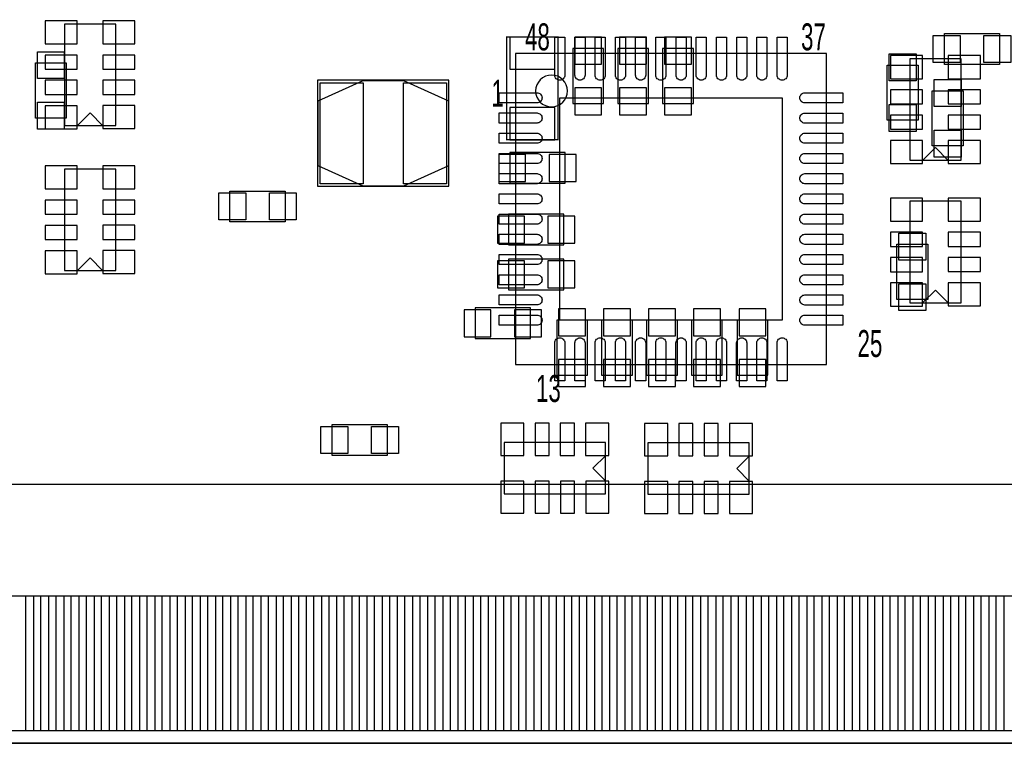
# Model space of a CAD drawing. Extents: x -7.9 to 90.7, y 0 to 54.5.
# Tile 4 of 9: x 27 to 46.5, y 0 to 14.3. Entities that reach past the tile are written whole.
import ezdxf
from ezdxf.enums import TextEntityAlignment as Align

# ---------------------------------------------------------------- set-up
doc = ezdxf.new("R2010")
doc.units = 0
for name, color, linetype in [('BG_OUTLINE', 80, 'CONTINUOUS'), ('PG_ASSEMBLY_BOTTOM', 191, 'CONTINUOUS'), ('PG_ASSEMBLY_TOP', 151, 'CONTINUOUS'), ('PIN_BOTTOM', 211, 'CONTINUOUS'), ('PIN_TOP', 150, 'CONTINUOUS')]:
    doc.layers.add(name, color=color, linetype=linetype)

msp = doc.modelspace()

# ---------------------------------------------------------------- linework, layer by layer
at = {"layer": 'BG_OUTLINE'}
msp.add_lwpolyline([(67.600068, 0), (25.299924, 0), (25.299924, 3.75412, 0.414116), (24.800052, 4.253992, 0.414221), (24.299926, 3.75412), (24.299926, 0), (0, 0), (0, 17.999964, 0.41415), (1.999996, 19.99996, 0.414214), (0, 21.999956), (0, 38.599872), (67.600068, 38.599872), (67.600068, 21.999956, 1.000034), (67.600068, 17.999964)], format="xyb", close=True, dxfattribs=at)
at = {"layer": 'PG_ASSEMBLY_BOTTOM'}
for points in [[(28.9052, 12.229846), (28.9052, 14.236446), (27.8892, 14.236446), (27.8892, 12.229846), (28.9052, 12.229846)], [(37.9476, 13.7541), (37.9476, 12.6619), (38.5572, 12.6619), (38.5572, 13.7541), (37.9476, 13.7541)], [(38.8366, 13.7541), (38.8366, 12.6619), (39.4462, 12.6619), (39.4462, 13.7541), (38.8366, 13.7541)], [(39.7256, 13.7541), (39.7256, 12.6619), (40.3352, 12.6619), (40.3352, 13.7541), (39.7256, 13.7541)], [(45.630592, 11.540744), (45.630338, 13.547598), (44.614338, 13.547344), (44.614338, 11.540744), (45.630592, 11.540744)], [(28.3972, 12.478766), (28.1432, 12.224766)], [(28.3972, 12.478766), (28.6512, 12.224766)], [(36.702238, 11.083544), (37.794438, 11.083544), (37.794438, 11.693144), (36.702238, 11.693144), (36.702238, 11.083544)], [(45.122338, 11.789664), (44.868338, 11.535664)], [(45.122338, 11.789664), (45.376338, 11.535664)], [(28.9052, 9.359646), (28.9052, 11.366246), (27.8892, 11.366246), (27.8892, 9.359646), (28.9052, 9.359646)], [(45.630338, 8.721344), (45.630338, 10.727944), (44.614338, 10.727944), (44.614338, 8.721344), (45.630338, 8.721344)], [(36.676838, 9.864344), (37.769038, 9.864344), (37.769038, 10.473944), (36.676838, 10.473944), (36.676838, 9.864344)], [(28.3972, 9.608566), (28.1432, 9.354566)], [(28.3972, 9.608566), (28.6512, 9.354566)], [(36.676838, 8.975344), (37.769038, 8.975344), (37.769038, 9.584944), (36.676838, 9.584944), (36.676838, 8.975344)], [(45.122338, 8.970264), (44.868338, 8.716264)], [(45.122338, 8.970264), (45.376338, 8.716264)], [(36.016438, 8.010144), (37.108638, 8.010144), (37.108638, 8.619744), (36.016438, 8.619744), (36.016438, 8.010144)], [(38.238938, 7.286244), (38.238938, 8.378444), (37.629338, 8.378444), (37.629338, 7.286244), (38.238938, 7.286244)], [(39.127938, 7.286244), (39.127938, 8.378444), (38.518338, 8.378444), (38.518338, 7.286244), (39.127938, 7.286244)], [(40.016938, 7.286244), (40.016938, 8.378444), (39.407338, 8.378444), (39.407338, 7.286244), (40.016938, 7.286244)], [(40.905938, 7.286244), (40.905938, 8.378444), (40.296338, 8.378444), (40.296338, 7.286244), (40.905938, 7.286244)], [(41.8084, 7.286244), (41.8084, 8.378444), (41.1988, 8.378444), (41.1988, 7.286244), (41.8084, 7.286244)], [(38.594538, 5.952744), (36.587938, 5.952744), (36.587938, 4.936744), (38.594538, 4.936744), (38.594538, 5.952744)], [(41.439338, 5.946394), (39.432738, 5.946394), (39.432738, 4.930394), (41.439338, 4.930394), (41.439338, 5.946394)], [(38.345618, 5.444744), (38.599618, 5.698744)], [(41.190418, 5.438394), (41.444418, 5.692394)], [(38.345618, 5.444744), (38.599618, 5.190744)], [(41.190418, 5.438394), (41.444418, 5.184394)]]:
    msp.add_lwpolyline(points, dxfattribs=at)
at = {"layer": 'PG_ASSEMBLY_BOTTOM', "const_width": 0.0254}
msp.add_lwpolyline([(36.638738, 13.979144), (36.638738, 11.947144), (37.654738, 11.947144), (37.654738, 13.979144), (36.638738, 13.979144)], dxfattribs=at)
at = {"layer": 'PG_ASSEMBLY_TOP'}
for points in [[(45.3009, 14.0462), (46.3931, 14.0462), (46.3931, 13.4366), (45.3009, 13.4366), (45.3009, 14.0462)], [(36.815014, 7.50062), (42.964862, 7.50062), (42.964862, 13.650468), (36.815014, 13.650468), (36.815014, 7.50062)], [(27.31643, 12.376404), (27.31643, 13.468604), (27.92603, 13.468604), (27.92603, 12.376404), (27.31643, 12.376404)], [(44.7802, 13.4239), (44.7802, 12.3317), (44.1706, 12.3317), (44.1706, 13.4239), (44.7802, 13.4239)], [(32.899096, 11.02487), (35.497516, 11.02487), (35.497516, 13.123164), (32.899096, 13.123164), (32.899096, 11.02487)], [(33.791906, 13.115544), (32.902906, 12.709144), (32.902906, 11.439144), (33.791906, 11.032744), (34.604706, 11.032744), (35.493706, 11.439144), (35.493706, 12.709144), (34.604706, 13.115544), (33.791906, 13.115544)], [(45.6692, 12.9159), (45.6692, 11.8237), (45.0596, 11.8237), (45.0596, 12.9159), (45.6692, 12.9159)], [(32.257238, 10.321544), (31.165038, 10.321544), (31.165038, 10.931144), (32.257238, 10.931144), (32.257238, 10.321544)], [(44.969938, 9.877044), (44.969938, 8.784844), (44.360338, 8.784844), (44.360338, 9.877044), (44.969938, 9.877044)], [(33.1851, 6.308344), (34.2773, 6.308344), (34.2773, 5.698744), (33.1851, 5.698744), (33.1851, 6.308344)], [(0.001016, 0), (0.001016, 5.129022), (67.750944, 5.129022), (67.750944, 0)], [(25.30094, 0), (67.750944, 0)]]:
    msp.add_lwpolyline(points, dxfattribs=at)
msp.add_lwpolyline([(37.842698, 12.912344, 1), (37.212778, 12.912344, 1), (37.842698, 12.912344)], format="xyb", dxfattribs=at)
at = {"layer": 'PIN_BOTTOM'}
for points in [[(27.5082, 13.843254), (28.1432, 13.843254), (28.1432, 14.300454), (27.5082, 14.300454)], [(28.6512, 13.844016), (29.2862, 13.844016), (29.2862, 14.301216), (28.6512, 14.301216)], [(36.702238, 13.344144), (37.591238, 13.344144), (37.591238, 13.979144), (36.702238, 13.979144)], [(38.5191, 13.974826), (37.9857, 13.974826), (37.9857, 13.441426), (38.5191, 13.441426)], [(39.4081, 13.974826), (38.8747, 13.974826), (38.8747, 13.441426), (39.4081, 13.441426)], [(40.2971, 13.974826), (39.7637, 13.974826), (39.7637, 13.441426), (40.2971, 13.441426)], [(27.5082, 13.343128), (28.1432, 13.343128), (28.1432, 13.622528), (27.5082, 13.622528)], [(28.6512, 13.34389), (29.2862, 13.34389), (29.2862, 13.62329), (28.6512, 13.62329)], [(44.233338, 13.154152), (44.868338, 13.154152), (44.868338, 13.611352), (44.233338, 13.611352)], [(45.376338, 13.154914), (46.011338, 13.154914), (46.011338, 13.612114), (45.376338, 13.612114)], [(27.5082, 12.843002), (28.1432, 12.843002), (28.1432, 13.122402), (27.5082, 13.122402)], [(28.6512, 12.843764), (29.2862, 12.843764), (29.2862, 13.123164), (28.6512, 13.123164)], [(38.5191, 12.974574), (37.9857, 12.974574), (37.9857, 12.441174), (38.5191, 12.441174)], [(39.4081, 12.974574), (38.8747, 12.974574), (38.8747, 12.441174), (39.4081, 12.441174)], [(40.2971, 12.974574), (39.7637, 12.974574), (39.7637, 12.441174), (40.2971, 12.441174)], [(44.233338, 12.654026), (44.868338, 12.654026), (44.868338, 12.933426), (44.233338, 12.933426)], [(45.376338, 12.654788), (46.011338, 12.654788), (46.011338, 12.934188), (45.376338, 12.934188)], [(27.5082, 12.162536), (28.1432, 12.162536), (28.1432, 12.619736), (27.5082, 12.619736)], [(28.6512, 12.165838), (29.2862, 12.165838), (29.2862, 12.623038), (28.6512, 12.623038)], [(36.702238, 11.947144), (37.591238, 11.947144), (37.591238, 12.582144), (36.702238, 12.582144)], [(44.233338, 12.1539), (44.868338, 12.1539), (44.868338, 12.4333), (44.233338, 12.4333)], [(45.376338, 12.154662), (46.011338, 12.154662), (46.011338, 12.434062), (45.376338, 12.434062)], [(44.233338, 11.473434), (44.868338, 11.473434), (44.868338, 11.930634), (44.233338, 11.930634)], [(45.376338, 11.476736), (46.011338, 11.476736), (46.011338, 11.933936), (45.376338, 11.933936)], [(36.481512, 11.655044), (36.481512, 11.121644), (37.014912, 11.121644), (37.014912, 11.655044)], [(37.481764, 11.655044), (37.481764, 11.121644), (38.015164, 11.121644), (38.015164, 11.655044)], [(27.5082, 10.973054), (28.1432, 10.973054), (28.1432, 11.430254), (27.5082, 11.430254)], [(28.6512, 10.973816), (29.2862, 10.973816), (29.2862, 11.431016), (28.6512, 11.431016)], [(27.5082, 10.472928), (28.1432, 10.472928), (28.1432, 10.752328), (27.5082, 10.752328)], [(28.6512, 10.47369), (29.2862, 10.47369), (29.2862, 10.75309), (28.6512, 10.75309)], [(44.233338, 10.334752), (44.868338, 10.334752), (44.868338, 10.791952), (44.233338, 10.791952)], [(45.376338, 10.335514), (46.011338, 10.335514), (46.011338, 10.792714), (45.376338, 10.792714)], [(36.456112, 10.435844), (36.456112, 9.902444), (36.989512, 9.902444), (36.989512, 10.435844)], [(37.456364, 10.435844), (37.456364, 9.902444), (37.989764, 9.902444), (37.989764, 10.435844)], [(27.5082, 9.972802), (28.1432, 9.972802), (28.1432, 10.252202), (27.5082, 10.252202)], [(28.6512, 9.973564), (29.2862, 9.973564), (29.2862, 10.252964), (28.6512, 10.252964)], [(44.233338, 9.834626), (44.868338, 9.834626), (44.868338, 10.114026), (44.233338, 10.114026)], [(45.376338, 9.835388), (46.011338, 9.835388), (46.011338, 10.114788), (45.376338, 10.114788)], [(27.5082, 9.292336), (28.1432, 9.292336), (28.1432, 9.749536), (27.5082, 9.749536)], [(28.6512, 9.295638), (29.2862, 9.295638), (29.2862, 9.752838), (28.6512, 9.752838)], [(36.456112, 9.546844), (36.456112, 9.013444), (36.989512, 9.013444), (36.989512, 9.546844)], [(37.456364, 9.546844), (37.456364, 9.013444), (37.989764, 9.013444), (37.989764, 9.546844)], [(44.233338, 9.3345), (44.868338, 9.3345), (44.868338, 9.6139), (44.233338, 9.6139)], [(45.376338, 9.335262), (46.011338, 9.335262), (46.011338, 9.614662), (45.376338, 9.614662)], [(44.233338, 8.654034), (44.868338, 8.654034), (44.868338, 9.111234), (44.233338, 9.111234)], [(45.376338, 8.657336), (46.011338, 8.657336), (46.011338, 9.114536), (45.376338, 9.114536)], [(35.795712, 8.581644), (35.795712, 8.048244), (36.329112, 8.048244), (36.329112, 8.581644)], [(36.795964, 8.581644), (36.795964, 8.048244), (37.329364, 8.048244), (37.329364, 8.581644)], [(37.667438, 8.06577), (38.200838, 8.06577), (38.200838, 8.59917), (37.667438, 8.59917)], [(38.556438, 8.06577), (39.089838, 8.06577), (39.089838, 8.59917), (38.556438, 8.59917)], [(39.445438, 8.06577), (39.978838, 8.06577), (39.978838, 8.59917), (39.445438, 8.59917)], [(40.334438, 8.06577), (40.867838, 8.06577), (40.867838, 8.59917), (40.334438, 8.59917)], [(41.2369, 8.06577), (41.7703, 8.06577), (41.7703, 8.59917), (41.2369, 8.59917)], [(37.667438, 7.065518), (38.200838, 7.065518), (38.200838, 7.598918), (37.667438, 7.598918)], [(38.556438, 7.065518), (39.089838, 7.065518), (39.089838, 7.598918), (38.556438, 7.598918)], [(39.445438, 7.065518), (39.978838, 7.065518), (39.978838, 7.598918), (39.445438, 7.598918)], [(40.334438, 7.065518), (40.867838, 7.065518), (40.867838, 7.598918), (40.334438, 7.598918)], [(41.2369, 7.065518), (41.7703, 7.065518), (41.7703, 7.598918), (41.2369, 7.598918)], [(36.980368, 5.698744), (36.980368, 6.333744), (36.523168, 6.333744), (36.523168, 5.698744)], [(37.480494, 5.698744), (37.480494, 6.333744), (37.201094, 6.333744), (37.201094, 5.698744)], [(37.98062, 5.698744), (37.98062, 6.333744), (37.70122, 6.333744), (37.70122, 5.698744)], [(38.658546, 5.698744), (38.658546, 6.333744), (38.201346, 6.333744), (38.201346, 5.698744)], [(39.825168, 5.692394), (39.825168, 6.327394), (39.367968, 6.327394), (39.367968, 5.692394)], [(40.325294, 5.692394), (40.325294, 6.327394), (40.045894, 6.327394), (40.045894, 5.692394)], [(40.82542, 5.692394), (40.82542, 6.327394), (40.54602, 6.327394), (40.54602, 5.692394)], [(41.503346, 5.692394), (41.503346, 6.327394), (41.046146, 6.327394), (41.046146, 5.692394)], [(36.98113, 4.555744), (36.98113, 5.190744), (36.52393, 5.190744), (36.52393, 4.555744)], [(37.481256, 4.555744), (37.481256, 5.190744), (37.201856, 5.190744), (37.201856, 4.555744)], [(37.981382, 4.555744), (37.981382, 5.190744), (37.701982, 5.190744), (37.701982, 4.555744)], [(38.661848, 4.555744), (38.661848, 5.190744), (38.204648, 5.190744), (38.204648, 4.555744)], [(39.82593, 4.549394), (39.82593, 5.184394), (39.36873, 5.184394), (39.36873, 4.549394)], [(40.326056, 4.549394), (40.326056, 5.184394), (40.046656, 5.184394), (40.046656, 4.549394)], [(40.826182, 4.549394), (40.826182, 5.184394), (40.546782, 5.184394), (40.546782, 4.549394)], [(41.506648, 4.549394), (41.506648, 5.184394), (41.049448, 5.184394), (41.049448, 4.549394)], [(26.825956, 0.25019), (26.825956, 2.91719), (27.276044, 2.91719), (27.276044, 0.25019)], [(27.425904, 0.25019), (27.425904, 2.91719), (27.875992, 2.91719), (27.875992, 0.25019)], [(28.025852, 0.25019), (28.025852, 2.91719), (28.47594, 2.91719), (28.47594, 0.25019)], [(28.626054, 0.25019), (28.626054, 2.91719), (29.076142, 2.91719), (29.076142, 0.25019)], [(29.226002, 0.25019), (29.226002, 2.91719), (29.67609, 2.91719), (29.67609, 0.25019)], [(29.82595, 0.25019), (29.82595, 2.91719), (30.276038, 2.91719), (30.276038, 0.25019)], [(30.425898, 0.25019), (30.425898, 2.91719), (30.875986, 2.91719), (30.875986, 0.25019)], [(31.025846, 0.25019), (31.025846, 2.91719), (31.475934, 2.91719), (31.475934, 0.25019)], [(31.626048, 0.25019), (31.626048, 2.91719), (32.076136, 2.91719), (32.076136, 0.25019)], [(32.225996, 0.25019), (32.225996, 2.91719), (32.676084, 2.91719), (32.676084, 0.25019)], [(32.825944, 0.25019), (32.825944, 2.91719), (33.276032, 2.91719), (33.276032, 0.25019)], [(33.425892, 0.25019), (33.425892, 2.91719), (33.87598, 2.91719), (33.87598, 0.25019)], [(34.02584, 0.25019), (34.02584, 2.91719), (34.475928, 2.91719), (34.475928, 0.25019)], [(34.626042, 0.25019), (34.626042, 2.91719), (35.07613, 2.91719), (35.07613, 0.25019)], [(35.22599, 0.25019), (35.22599, 2.91719), (35.676078, 2.91719), (35.676078, 0.25019)], [(35.825938, 0.25019), (35.825938, 2.91719), (36.276026, 2.91719), (36.276026, 0.25019)], [(36.425886, 0.25019), (36.425886, 2.91719), (36.875974, 2.91719), (36.875974, 0.25019)], [(37.025834, 0.25019), (37.025834, 2.91719), (37.475922, 2.91719), (37.475922, 0.25019)], [(37.626036, 0.25019), (37.626036, 2.91719), (38.076124, 2.91719), (38.076124, 0.25019)], [(38.225984, 0.25019), (38.225984, 2.91719), (38.676072, 2.91719), (38.676072, 0.25019)], [(38.825932, 0.25019), (38.825932, 2.91719), (39.27602, 2.91719), (39.27602, 0.25019)], [(39.42588, 0.25019), (39.42588, 2.91719), (39.875968, 2.91719), (39.875968, 0.25019)], [(40.025828, 0.25019), (40.025828, 2.91719), (40.475916, 2.91719), (40.475916, 0.25019)], [(40.62603, 0.25019), (40.62603, 2.91719), (41.076118, 2.91719), (41.076118, 0.25019)], [(41.225978, 0.25019), (41.225978, 2.91719), (41.676066, 2.91719), (41.676066, 0.25019)], [(41.825926, 0.25019), (41.825926, 2.91719), (42.276014, 2.91719), (42.276014, 0.25019)], [(42.425874, 0.25019), (42.425874, 2.91719), (42.875962, 2.91719), (42.875962, 0.25019)], [(43.025822, 0.25019), (43.025822, 2.91719), (43.47591, 2.91719), (43.47591, 0.25019)], [(43.626024, 0.25019), (43.626024, 2.91719), (44.076112, 2.91719), (44.076112, 0.25019)], [(44.225972, 0.25019), (44.225972, 2.91719), (44.67606, 2.91719), (44.67606, 0.25019)], [(44.82592, 0.25019), (44.82592, 2.91719), (45.276008, 2.91719), (45.276008, 0.25019)], [(45.425868, 0.25019), (45.425868, 2.91719), (45.875956, 2.91719), (45.875956, 0.25019)], [(46.025816, 0.25019), (46.025816, 2.91719), (46.475904, 2.91719), (46.475904, 0.25019)]]:
    msp.add_lwpolyline(points, close=True, dxfattribs=at)
at = {"layer": 'PIN_TOP'}
for points in [[(37.79012, 13.225526, -0.414214), (37.690298, 13.125704), (37.690044, 13.125704, -0.414214), (37.590222, 13.225526), (37.590222, 13.975588), (37.79012, 13.975588)], [(38.189916, 13.225526, -0.414214), (38.090094, 13.125704), (38.08984, 13.125704, -0.414214), (37.990018, 13.225526), (37.990018, 13.975588), (38.189916, 13.975588)], [(38.589966, 13.225526, -0.414214), (38.490144, 13.125704), (38.48989, 13.125704, -0.414214), (38.390068, 13.225526), (38.390068, 13.975588), (38.589966, 13.975588)], [(38.990016, 13.225526, -0.414214), (38.890194, 13.125704), (38.88994, 13.125704, -0.414214), (38.790118, 13.225526), (38.790118, 13.975588), (38.990016, 13.975588)], [(39.390066, 13.225526, -0.414214), (39.290244, 13.125704), (39.28999, 13.125704, -0.414214), (39.190168, 13.225526), (39.190168, 13.975588), (39.390066, 13.975588)], [(39.790116, 13.225526, -0.414214), (39.690294, 13.125704), (39.69004, 13.125704, -0.414214), (39.590218, 13.225526), (39.590218, 13.975588), (39.790116, 13.975588)], [(40.189912, 13.225526, -0.414214), (40.09009, 13.125704), (40.089836, 13.125704, -0.414214), (39.990014, 13.225526), (39.990014, 13.975588), (40.189912, 13.975588)], [(40.589962, 13.225526, -0.414214), (40.49014, 13.125704), (40.489886, 13.125704, -0.414214), (40.390064, 13.225526), (40.390064, 13.975588), (40.589962, 13.975588)], [(40.990012, 13.225526, -0.414214), (40.89019, 13.125704), (40.889936, 13.125704, -0.414214), (40.790114, 13.225526), (40.790114, 13.975588), (40.990012, 13.975588)], [(41.390062, 13.225526, -0.414214), (41.29024, 13.125704), (41.289986, 13.125704, -0.414214), (41.190164, 13.225526), (41.190164, 13.975588), (41.390062, 13.975588)], [(41.790112, 13.225526, -0.414214), (41.69029, 13.125704), (41.690036, 13.125704, -0.414214), (41.590214, 13.225526), (41.590214, 13.975588), (41.790112, 13.975588)], [(42.189908, 13.225526, -0.414214), (42.090086, 13.125704), (42.089832, 13.125704, -0.414214), (41.99001, 13.225526), (41.99001, 13.975588), (42.189908, 13.975588)], [(37.239956, 12.875514, -0.414214), (37.339778, 12.775692), (37.339778, 12.775438, -0.414214), (37.239956, 12.675616), (36.489894, 12.675616), (36.489894, 12.875514)], [(42.53992, 12.675362, -0.414214), (42.440098, 12.775184), (42.440098, 12.775438, -0.414214), (42.53992, 12.87526), (43.289982, 12.87526), (43.289982, 12.675362)], [(37.239956, 12.475718, -0.414214), (37.339778, 12.375896), (37.339778, 12.375642, -0.414214), (37.239956, 12.27582), (36.489894, 12.27582), (36.489894, 12.475718)], [(42.53992, 12.275566, -0.414214), (42.440098, 12.375388), (42.440098, 12.375642, -0.414214), (42.53992, 12.475464), (43.289982, 12.475464), (43.289982, 12.275566)], [(37.239956, 12.075668, -0.414214), (37.339778, 11.975846), (37.339778, 11.975592, -0.414214), (37.239956, 11.87577), (36.489894, 11.87577), (36.489894, 12.075668)], [(42.53992, 11.875516, -0.414214), (42.440098, 11.975338), (42.440098, 11.975592, -0.414214), (42.53992, 12.075414), (43.289982, 12.075414), (43.289982, 11.875516)], [(37.239956, 11.675618, -0.414214), (37.339778, 11.575796), (37.339778, 11.575542, -0.414214), (37.239956, 11.47572), (36.489894, 11.47572), (36.489894, 11.675618)], [(42.53992, 11.475466, -0.414214), (42.440098, 11.575288), (42.440098, 11.575542, -0.414214), (42.53992, 11.675364), (43.289982, 11.675364), (43.289982, 11.475466)], [(37.239956, 11.275568, -0.414214), (37.339778, 11.175746), (37.339778, 11.175492, -0.414214), (37.239956, 11.07567), (36.489894, 11.07567), (36.489894, 11.275568)], [(42.53992, 11.075416, -0.414214), (42.440098, 11.175238), (42.440098, 11.175492, -0.414214), (42.53992, 11.275314), (43.289982, 11.275314), (43.289982, 11.075416)], [(37.239956, 10.875518, -0.414214), (37.339778, 10.775696), (37.339778, 10.775442, -0.414214), (37.239956, 10.67562), (36.489894, 10.67562), (36.489894, 10.875518)], [(42.53992, 10.675366, -0.414214), (42.440098, 10.775188), (42.440098, 10.775442, -0.414214), (42.53992, 10.875264), (43.289982, 10.875264), (43.289982, 10.675366)], [(37.239956, 10.475722, -0.414214), (37.339778, 10.3759), (37.339778, 10.375646, -0.414214), (37.239956, 10.275824), (36.489894, 10.275824), (36.489894, 10.475722)], [(42.53992, 10.27557, -0.414214), (42.440098, 10.375392), (42.440098, 10.375646, -0.414214), (42.53992, 10.475468), (43.289982, 10.475468), (43.289982, 10.27557)], [(37.239956, 10.075672, -0.414214), (37.339778, 9.97585), (37.339778, 9.975596, -0.414214), (37.239956, 9.875774), (36.489894, 9.875774), (36.489894, 10.075672)], [(42.53992, 9.87552, -0.414214), (42.440098, 9.975342), (42.440098, 9.975596, -0.414214), (42.53992, 10.075418), (43.289982, 10.075418), (43.289982, 9.87552)], [(37.239956, 9.675622, -0.414214), (37.339778, 9.5758), (37.339778, 9.575546, -0.414214), (37.239956, 9.475724), (36.489894, 9.475724), (36.489894, 9.675622)], [(42.53992, 9.47547, -0.414214), (42.440098, 9.575292), (42.440098, 9.575546, -0.414214), (42.53992, 9.675368), (43.289982, 9.675368), (43.289982, 9.47547)], [(37.239956, 9.275572, -0.414214), (37.339778, 9.17575), (37.339778, 9.175496, -0.414214), (37.239956, 9.075674), (36.489894, 9.075674), (36.489894, 9.275572)], [(42.53992, 9.07542, -0.414214), (42.440098, 9.175242), (42.440098, 9.175496, -0.414214), (42.53992, 9.275318), (43.289982, 9.275318), (43.289982, 9.07542)], [(37.239956, 8.875522, -0.414214), (37.339778, 8.7757), (37.339778, 8.775446, -0.414214), (37.239956, 8.675624), (36.489894, 8.675624), (36.489894, 8.875522)], [(42.53992, 8.67537, -0.414214), (42.440098, 8.775192), (42.440098, 8.775446, -0.414214), (42.53992, 8.875268), (43.289982, 8.875268), (43.289982, 8.67537)], [(37.239956, 8.475726, -0.414214), (37.339778, 8.375904), (37.339778, 8.37565, -0.414214), (37.239956, 8.275828), (36.489894, 8.275828), (36.489894, 8.475726)], [(42.53992, 8.275574, -0.414214), (42.440098, 8.375396), (42.440098, 8.37565, -0.414214), (42.53992, 8.475472), (43.289982, 8.475472), (43.289982, 8.275574)], [(37.589968, 7.925562, -0.414214), (37.68979, 8.025384), (37.690044, 8.025384, -0.414214), (37.789866, 7.925562), (37.789866, 7.1755), (37.589968, 7.1755)], [(37.989764, 7.925562, -0.414214), (38.089586, 8.025384), (38.08984, 8.025384, -0.414214), (38.189662, 7.925562), (38.189662, 7.1755), (37.989764, 7.1755)], [(38.389814, 7.925562, -0.414214), (38.489636, 8.025384), (38.48989, 8.025384, -0.414214), (38.589712, 7.925562), (38.589712, 7.1755), (38.389814, 7.1755)], [(38.789864, 7.925562, -0.414214), (38.889686, 8.025384), (38.88994, 8.025384, -0.414214), (38.989762, 7.925562), (38.989762, 7.1755), (38.789864, 7.1755)], [(39.189914, 7.925562, -0.414214), (39.289736, 8.025384), (39.28999, 8.025384, -0.414214), (39.389812, 7.925562), (39.389812, 7.1755), (39.189914, 7.1755)], [(39.589964, 7.925562, -0.414214), (39.689786, 8.025384), (39.69004, 8.025384, -0.414214), (39.789862, 7.925562), (39.789862, 7.1755), (39.589964, 7.1755)], [(39.98976, 7.925562, -0.414214), (40.089582, 8.025384), (40.089836, 8.025384, -0.414214), (40.189658, 7.925562), (40.189658, 7.1755), (39.98976, 7.1755)], [(40.38981, 7.925562, -0.414214), (40.489632, 8.025384), (40.489886, 8.025384, -0.414214), (40.589708, 7.925562), (40.589708, 7.1755), (40.38981, 7.1755)], [(40.78986, 7.925562, -0.414214), (40.889682, 8.025384), (40.889936, 8.025384, -0.414214), (40.989758, 7.925562), (40.989758, 7.1755), (40.78986, 7.1755)], [(41.18991, 7.925562, -0.414214), (41.289732, 8.025384), (41.289986, 8.025384, -0.414214), (41.389808, 7.925562), (41.389808, 7.1755), (41.18991, 7.1755)], [(41.58996, 7.925562, -0.414214), (41.689782, 8.025384), (41.690036, 8.025384, -0.414214), (41.789858, 7.925562), (41.789858, 7.1755), (41.58996, 7.1755)], [(41.989756, 7.925562, -0.414214), (42.089578, 8.025384), (42.089832, 8.025384, -0.414214), (42.189654, 7.925562), (42.189654, 7.1755), (41.989756, 7.1755)]]:
    msp.add_lwpolyline(points, format="xyb", close=True, dxfattribs=at)
for points in [[(45.080174, 13.4747), (45.080174, 14.0081), (45.613574, 14.0081), (45.613574, 13.4747)], [(46.080426, 13.4747), (46.080426, 14.0081), (46.613826, 14.0081), (46.613826, 13.4747)], [(27.88793, 13.15593), (27.35453, 13.15593), (27.35453, 13.68933), (27.88793, 13.68933)], [(44.2087, 13.644626), (44.7421, 13.644626), (44.7421, 13.111226), (44.2087, 13.111226)], [(32.948372, 11.074146), (32.948372, 13.074142), (33.798256, 13.074142), (33.798256, 11.074146)], [(34.598356, 11.074146), (34.598356, 13.074142), (35.44824, 13.074142), (35.44824, 11.074146)], [(45.0977, 13.136626), (45.6311, 13.136626), (45.6311, 12.603226), (45.0977, 12.603226)], [(27.88793, 12.155678), (27.35453, 12.155678), (27.35453, 12.689078), (27.88793, 12.689078)], [(37.68979, 8.375396), (37.68979, 12.775438), (42.089832, 12.775438), (42.089832, 8.375396)], [(44.2087, 12.644374), (44.7421, 12.644374), (44.7421, 12.110974), (44.2087, 12.110974)], [(45.0977, 12.136374), (45.6311, 12.136374), (45.6311, 11.602974), (45.0977, 11.602974)], [(31.477712, 10.893044), (31.477712, 10.359644), (30.944312, 10.359644), (30.944312, 10.893044)], [(32.477964, 10.893044), (32.477964, 10.359644), (31.944564, 10.359644), (31.944564, 10.893044)], [(44.398438, 10.09777), (44.931838, 10.09777), (44.931838, 9.56437), (44.398438, 9.56437)], [(44.398438, 9.097518), (44.931838, 9.097518), (44.931838, 8.564118), (44.398438, 8.564118)], [(32.964374, 5.736844), (32.964374, 6.270244), (33.497774, 6.270244), (33.497774, 5.736844)], [(33.964626, 5.736844), (33.964626, 6.270244), (34.498026, 6.270244), (34.498026, 5.736844)], [(27.12593, 0.25019), (27.12593, 2.91719), (27.576018, 2.91719), (27.576018, 0.25019)], [(27.725878, 0.25019), (27.725878, 2.91719), (28.175966, 2.91719), (28.175966, 0.25019)], [(28.325826, 0.25019), (28.325826, 2.91719), (28.775914, 2.91719), (28.775914, 0.25019)], [(28.926028, 0.25019), (28.926028, 2.91719), (29.376116, 2.91719), (29.376116, 0.25019)], [(29.525976, 0.25019), (29.525976, 2.91719), (29.976064, 2.91719), (29.976064, 0.25019)], [(30.125924, 0.25019), (30.125924, 2.91719), (30.576012, 2.91719), (30.576012, 0.25019)], [(30.725872, 0.25019), (30.725872, 2.91719), (31.17596, 2.91719), (31.17596, 0.25019)], [(31.32582, 0.25019), (31.32582, 2.91719), (31.775908, 2.91719), (31.775908, 0.25019)], [(31.926022, 0.25019), (31.926022, 2.91719), (32.37611, 2.91719), (32.37611, 0.25019)], [(32.52597, 0.25019), (32.52597, 2.91719), (32.976058, 2.91719), (32.976058, 0.25019)], [(33.125918, 0.25019), (33.125918, 2.91719), (33.576006, 2.91719), (33.576006, 0.25019)], [(33.725866, 0.25019), (33.725866, 2.91719), (34.175954, 2.91719), (34.175954, 0.25019)], [(34.325814, 0.25019), (34.325814, 2.91719), (34.775902, 2.91719), (34.775902, 0.25019)], [(34.926016, 0.25019), (34.926016, 2.91719), (35.376104, 2.91719), (35.376104, 0.25019)], [(35.525964, 0.25019), (35.525964, 2.91719), (35.976052, 2.91719), (35.976052, 0.25019)], [(36.125912, 0.25019), (36.125912, 2.91719), (36.576, 2.91719), (36.576, 0.25019)], [(36.72586, 0.25019), (36.72586, 2.91719), (37.175948, 2.91719), (37.175948, 0.25019)], [(37.326062, 0.25019), (37.326062, 2.91719), (37.77615, 2.91719), (37.77615, 0.25019)], [(37.92601, 0.25019), (37.92601, 2.91719), (38.376098, 2.91719), (38.376098, 0.25019)], [(38.525958, 0.25019), (38.525958, 2.91719), (38.976046, 2.91719), (38.976046, 0.25019)], [(39.125906, 0.25019), (39.125906, 2.91719), (39.575994, 2.91719), (39.575994, 0.25019)], [(39.725854, 0.25019), (39.725854, 2.91719), (40.175942, 2.91719), (40.175942, 0.25019)], [(40.326056, 0.25019), (40.326056, 2.91719), (40.776144, 2.91719), (40.776144, 0.25019)], [(40.926004, 0.25019), (40.926004, 2.91719), (41.376092, 2.91719), (41.376092, 0.25019)], [(41.525952, 0.25019), (41.525952, 2.91719), (41.97604, 2.91719), (41.97604, 0.25019)], [(42.1259, 0.25019), (42.1259, 2.91719), (42.575988, 2.91719), (42.575988, 0.25019)], [(42.725848, 0.25019), (42.725848, 2.91719), (43.175936, 2.91719), (43.175936, 0.25019)], [(43.32605, 0.25019), (43.32605, 2.91719), (43.776138, 2.91719), (43.776138, 0.25019)], [(43.925998, 0.25019), (43.925998, 2.91719), (44.376086, 2.91719), (44.376086, 0.25019)], [(44.525946, 0.25019), (44.525946, 2.91719), (44.976034, 2.91719), (44.976034, 0.25019)], [(45.125894, 0.25019), (45.125894, 2.91719), (45.575982, 2.91719), (45.575982, 0.25019)], [(45.725842, 0.25019), (45.725842, 2.91719), (46.17593, 2.91719), (46.17593, 0.25019)], [(46.326044, 0.25019), (46.326044, 2.91719), (46.776132, 2.91719), (46.776132, 0.25019)]]:
    msp.add_lwpolyline(points, close=True, dxfattribs=at)

# ---------------------------------------------------------------- texts
at = {"layer": 'PG_ASSEMBLY_TOP', "width": 0.619048}
for s, p in [('48', (37.248338, 13.716762)), ('37', (42.709338, 13.716762)), ('1', (36.460938, 12.599162)), ('25', (43.826938, 7.646162)), ('13', (37.465, 6.7564))]:
    msp.add_text(s, height=0.5334, dxfattribs=at).set_placement(p, align=Align.CENTER)

doc.saveas('drawing.dxf')
